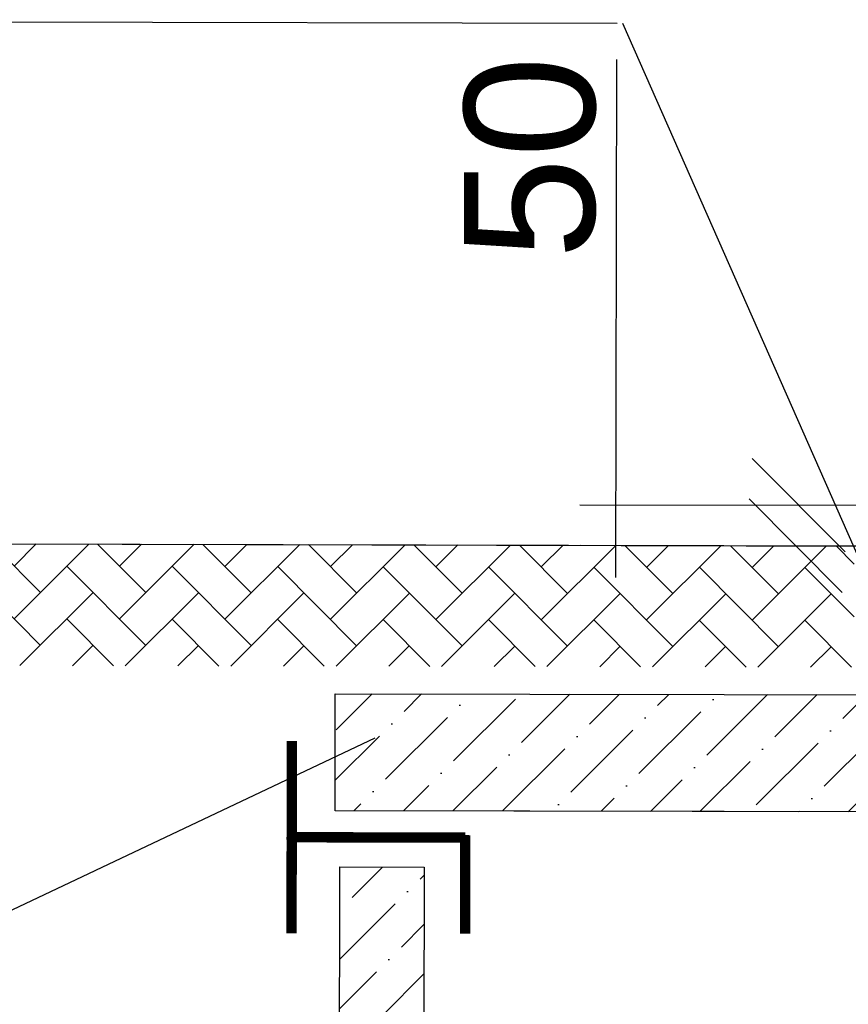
# Model space of a CAD drawing. Extents: x 0 to 361260, y 0 to 4201817.
# Tile 239 of 256: x 360026 to 360049, y 4201063 to 4201091. Entities that reach past the tile are written whole.
import ezdxf

# ---------------------------------------------------------------- set-up
doc = ezdxf.new("R2010")
doc.units = 0
doc.header["$LTSCALE"] = 0.5
doc.header["$MEASUREMENT"] = 0
doc.layers.add("navro'z", color=7, linetype='Continuous')
doc.styles.add('style1', font='arial.ttf', dxfattribs={"height": 2.5})
pattern_1 = [(44.89306, (347618.2217, 4199382.3146), (0.51973879, 1.89179207), [2.43342293, -0.48668459, 0, -0.48668459])]
pattern_2 = [(44.89306, (349040.4109, 4199735.349), (0.51973879, 1.89179207), [2.43342293, -0.48668459, 0, -0.48668459])]
pattern_3 = [(44.89306, (347618.4972, 4199382.3234), (0.002740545, 1.46831945), [3.11478134, -1.03826045]), (134.89306, (347619.2328, 4199383.0562), (0.002740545, 1.46831945), [3.11478134, -1.03826045])]

# ---------------------------------------------------------------- blocks, each defined once
blk = doc.blocks.new('_Oblique')
at = {"color": 0, "linetype": 'ByBlock', "lineweight": -2}
blk.add_line((-0.5, -0.5), (0.5, 0.5), dxfattribs=at)

msp = doc.modelspace()

# ---------------------------------------------------------------- hatches: boundary and pattern name
at = {"layer": "navro'z", "transparency": 33554687}
h = msp.add_hatch(dxfattribs=at)
h.set_pattern_fill('AR-HBONE', color=0, scale=0.010219, angle=-0.1069, style=0)
h.set_pattern_definition(pattern_3)
h.paths.add_polyline_path([(360049.463, 4201076.195), (360013.128, 4201076.287), (360013.121, 4201072.889), (360049.457, 4201072.821)])
h = msp.add_hatch(dxfattribs=at)
h.set_pattern_fill('AR-HBONE', color=0, scale=0.010219, angle=-0.1069, style=0)
h.set_pattern_definition(pattern_3)
h.paths.add_polyline_path([(360049.463, 4201076.195), (360013.128, 4201076.287), (360013.121, 4201072.889), (360049.457, 4201072.821)])
h = msp.add_hatch(dxfattribs=at)
h.set_pattern_fill('ANSI36', color=254, scale=0.306573, angle=-0.1069, style=0)
h.set_pattern_definition(pattern_2)
h.paths.add_polyline_path([(360051.378, 4201072.051), (360035.01, 4201072.082), (360035.004, 4201068.825), (360051.372, 4201068.795)])
h.paths.add_polyline_path([(360072.941, 4201072.011), (360067.454, 4201072.021), (360067.448, 4201068.765), (360072.935, 4201068.754)])
h = msp.add_hatch(dxfattribs=at)
h.set_pattern_fill('ANSI36', color=0, scale=0.306573, angle=-0.1069, style=0)
h.set_pattern_definition(pattern_2)
h.paths.add_polyline_path([(360051.378, 4201072.051), (360035.01, 4201072.082), (360035.004, 4201068.825), (360051.372, 4201068.795)])
h.paths.add_polyline_path([(360072.941, 4201072.011), (360067.454, 4201072.021), (360067.448, 4201068.765), (360072.935, 4201068.754)])
h = msp.add_hatch(dxfattribs=at)
h.set_pattern_fill('ANSI36', color=254, scale=0.306573, angle=-0.1069, style=0)
h.set_pattern_definition(pattern_1)
h.paths.add_polyline_path([(360072.934, 4201067.19), (360070.589, 4201067.194), (360070.555, 4201048.738), (360072.9, 4201048.733)])
h.paths.add_polyline_path([(360037.484, 4201067.256), (360035.14, 4201067.26), (360035.105, 4201048.804), (360037.45, 4201048.799)])
h = msp.add_hatch(dxfattribs=at)
h.set_pattern_fill('ANSI36', color=0, scale=0.306573, angle=-0.1069, style=0)
h.set_pattern_definition(pattern_1)
h.paths.add_polyline_path([(360072.934, 4201067.19), (360070.589, 4201067.194), (360070.555, 4201048.738), (360072.9, 4201048.733)])
h.paths.add_polyline_path([(360037.484, 4201067.256), (360035.14, 4201067.26), (360035.105, 4201048.804), (360037.45, 4201048.799)])

# ---------------------------------------------------------------- linework, layer by layer
at = {"layer": "navro'z", "color": 0, "transparency": 33554687}
for p, q in [((360042.859, 4201090.742), (359987.859, 4201090.844)), ((360050.707, 4201073.331), (360043.019, 4201090.741)), ((360013.128, 4201076.287, 119.865), (360049.463, 4201076.195, 119.865)), ((360013.128, 4201076.287, 119.865), (360050.861, 4201076.192, 119.865)), ((360036.114, 4201070.846), (360025.657, 4201065.905))]:
    msp.add_line(p, q, dxfattribs=at)
at = {"layer": "navro'z", "color": 1, "lineweight": 25, "transparency": 33554687}
for p, q in [((360042.826, 4201075.321, 98.236), (360042.853, 4201089.735, 98.236)), ((360041.82, 4201077.342, 217.735), (360049.962, 4201077.327, 217.735)), ((360041.835, 4201076.214, 238.998), (360049.838, 4201076.199, 238.998))]:
    msp.add_line(p, q, dxfattribs=at)
at = {"layer": "navro'z", "color": 7, "transparency": 33554687}
msp.add_line((360035.004, 4201068.825), (360035.01, 4201072.082), dxfattribs=at)
msp.add_line((360035.004, 4201068.825), (360035.01, 4201072.082), dxfattribs=at)
at = {"layer": "navro'z", "color": 7, "lineweight": 30, "transparency": 33554687}
msp.add_line((360072.935, 4201068.754), (360035.004, 4201068.825), dxfattribs=at)
msp.add_line((360072.935, 4201068.754), (360035.004, 4201068.825), dxfattribs=at)
for points in [[(360035.01, 4201072.082), (360072.945, 4201072.011), (360072.939, 4201068.754), (360035.004, 4201068.825)], [(360035.01, 4201072.082), (360072.945, 4201072.011), (360072.939, 4201068.754), (360035.004, 4201068.825)], [(360035.14, 4201067.26), (360037.484, 4201067.256), (360037.45, 4201048.799), (360035.105, 4201048.804)], [(360035.14, 4201067.26), (360037.484, 4201067.256), (360037.45, 4201048.799), (360035.105, 4201048.804)]]:
    msp.add_lwpolyline(points, close=True, dxfattribs=at)
at = {"layer": "navro'z", "color": 0, "transparency": 33554687, "const_width": 0.289}
for points in [[(360033.796, 4201068.021), (360033.802, 4201070.767)], [(360033.796, 4201068.021), (360033.802, 4201070.767)], [(360033.797, 4201068.155), (360033.792, 4201065.409)], [(360033.797, 4201068.155), (360033.792, 4201065.409)], [(360033.797, 4201068.088), (360038.63, 4201068.079)], [(360033.797, 4201068.088), (360038.63, 4201068.079)], [(360038.63, 4201068.146), (360038.625, 4201065.4)], [(360038.63, 4201068.146), (360038.625, 4201065.4)]]:
    msp.add_lwpolyline(points, dxfattribs=at)

# ---------------------------------------------------------------- block references
at = {"layer": "navro'z", "color": 6, "lineweight": 25, "transparency": 33554687}
for p, xscale, yscale, zscale, rotation in [((360047.919, 4201077.331, 217.735), 2.598967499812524, 2.598967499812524, 2.598967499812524, 269.8930604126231), ((360047.832, 4201076.203, 119.499), 2.598967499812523, 2.598967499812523, 2.598967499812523, 89.89306041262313)]:
    msp.add_blockref('_Oblique', p, dxfattribs=dict(at, xscale=xscale, yscale=yscale, zscale=zscale, rotation=rotation))

# ---------------------------------------------------------------- texts
at = {"layer": "navro'z", "color": 1, "lineweight": 25, "transparency": 33554687, "insert": (360040.444, 4201087.006, 62.386), "char_height": 3.6386, "attachment_point": 5, "rotation": 89.8931, "style": 'style1'}
msp.add_mtext('50', dxfattribs=at)

doc.saveas('drawing.dxf')
